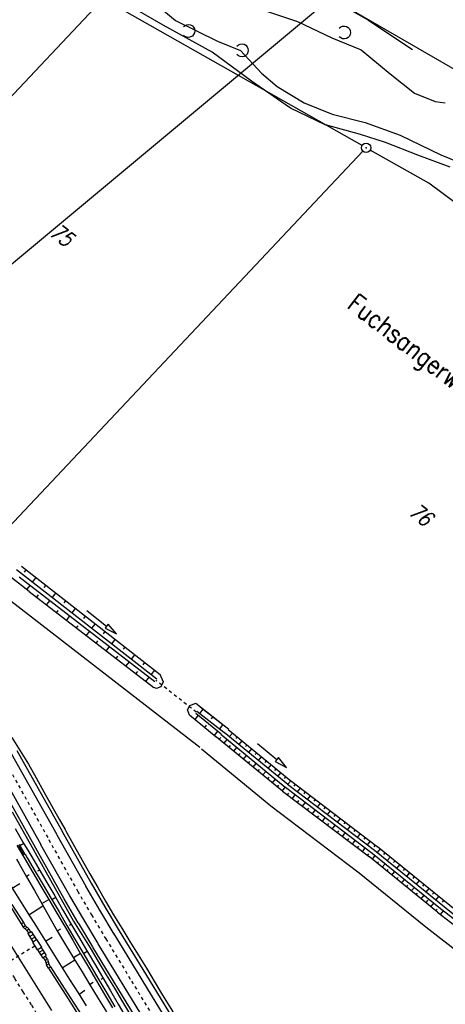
# Model space of a CAD drawing. Extents: x 448150 to 449332, y 437108 to 438384.
# Tile 39 of 172: x 448881 to 448949, y 437233 to 437390. Entities that reach past the tile are written whole.
import ezdxf

# ---------------------------------------------------------------- set-up
doc = ezdxf.new("R2010")
doc.units = 0
doc.header["$LTSCALE"] = 2
doc.header["$MEASUREMENT"] = 0
for name, pattern in [('ACAD_ISO03W100', [0.5, 0.25, -0.25]), ('ACAD_ISO05W100', [0.5, 0.25, -0.25]), ('AUSGEZOGEN', [0]), ('STRICHLINIEX2', [0.5, 0.25, -0.25])]:
    doc.linetypes.add(name, pattern=pattern)
doc.layers.get('0').update_dxf_attribs({"linetype": 'AUSGEZOGEN'})
for name, color, linetype in [('213_FLSTNR', 8, 'AUSGEZOGEN'), ('213_GRENZL', 8, 'AUSGEZOGEN'), ('213_GRENZP', 8, 'AUSGEZOGEN'), ('DB-Bahnachse', 7, 'CONTINUOUS'), ('DB-Bestand', 8, 'CONTINUOUS'), ('DB-Boeschungen', 15, 'CONTINUOUS'), ('DB-Gleisachsen', 7, 'CONTINUOUS'), ('DB-GRABEN', 15, 'AUSGEZOGEN'), ('DB-Kabelanlagen', 15, 'CONTINUOUS'), ('DB-Weg-Boeschungen', 15, 'CONTINUOUS'), ('DB-Wegboeschungen', 15, 'CONTINUOUS'), ('DB-Wege', 15, 'CONTINUOUS'), ('FBRTOP', 250, 'AUSGEZOGEN'), ('MULDE', 250, 'AUSGEZOGEN'), ('Planeinteilung', 250, 'CONTINUOUS'), ('RAHMEN', 7, 'AUSGEZOGEN'), ('SCHLITZRINNE', 200, 'AUSGEZOGEN')]:
    doc.layers.add(name, color=color, linetype=linetype)
doc.styles.add('ROMANS', font='romans.shx', dxfattribs={"width": 0.8})

# ---------------------------------------------------------------- blocks, each defined once
blk = doc.blocks.new('PRIM_A65_198')
at = {"layer": 'DB-Bestand', "color": 253, "linetype": 'Continuous'}
blk.add_lwpolyline([(797.29, 503.33, -0.691081), (798.81, 504.51, -0.691081), (798.45, 502.62)], format="xyb", dxfattribs=at)
blk = doc.blocks.new('PRIM_A65_199')
at = {"layer": 'DB-Bestand', "color": 253, "linetype": 'Continuous'}
blk.add_lwpolyline([(790.2, 497.68, -0.691081), (791.72, 498.86, -0.691081), (791.36, 496.96)], format="xyb", dxfattribs=at)
blk = doc.blocks.new('PRIM_A65_203')
at = {"layer": 'DB-Bestand', "color": 253, "linetype": 'Continuous'}
blk.add_lwpolyline([(803.39, 518.75, -0.691081), (804.91, 519.93, -0.69108), (804.55, 518.04)], format="xyb", dxfattribs=at)
blk = doc.blocks.new('*X216')
at = {"color": 0, "linetype": 'ByBlock'}
for p, q in [((17409, -425523), (17804, -425128)), ((17721, -425529), (18116, -425134)), ((18245, -425538), (17835, -425128)), ((18034, -425534), (18429, -425139)), ((18569, -425544), (18159, -425134)), ((18346, -425540), (18741, -425145)), ((18893, -425550), (18483, -425140)), ((18659, -425546), (19054, -425151)), ((19217, -425556), (18807, -425146)), ((18971, -425552), (19296, -425227)), ((19296, -425316), (19131, -425152)), ((19284, -425557), (19296, -425545))]:
    blk.add_line(p, q, dxfattribs=at)
blk = doc.blocks.new('1135594')
at = {"layer": 'RAHMEN'}
blk.add_line((950, 5), (950, 589), dxfattribs=at)
blk = doc.blocks.new('GST')
at = {"color": 0}
blk.add_circle((0, 0), 0.75, dxfattribs=at)
blk.add_point((0, 0), dxfattribs=at)

msp = doc.modelspace()

# ---------------------------------------------------------------- hatches: boundary and pattern name
at = {"layer": 'SCHLITZRINNE'}
h = msp.add_hatch(dxfattribs=at)
h.set_pattern_fill('_USER', color=256, scale=1.5, angle=45, style=0, pattern_type=0)
h.set_pattern_definition([(0.19809, (448696.2442, 437758.0261), (-0.005186, 1.499991), [])])
edge = h.paths.add_edge_path()
edge.add_arc((450103.94, 439168.64), 1992.85, 225.25393, 225.3265)
edge.add_arc((450104.38, 439169.08), 1993.47, 225.3265, 225.68551)
edge.add_arc((450114.11, 439179.05), 2007.4, 225.68551, 226.04327)
edge.add_arc((450116.37, 439181.4), 2010.66, 226.04327, 226.40034)
edge.add_arc((450108.35, 439172.97), 1999.02, 226.40034, 226.75845)
edge.add_arc((450107.36, 439171.92), 1997.58, 226.75845, 227.1169)
edge.add_arc((450114.22, 439179.31), 2007.66, 227.1169, 227.47445)
edge.add_arc((450112.04, 439176.93), 2004.44, 227.47445, 227.83238)
edge.add_arc((450107.82, 439172.27), 1998.16, 227.83238, 228.19088)
edge.add_arc((450107.66, 439172.09), 1997.92, 228.19088, 228.54975)
edge.add_arc((450107.03, 439171.38), 1996.96, 228.54975, 228.9087)
edge.add_arc((450111.57, 439176.59), 2003.87, 228.9087, 229.26596)
edge.add_arc((450119.09, 439185.32), 2015.39, 229.26596, 229.6222)
edge.add_arc((450115.13, 439180.66), 2009.28, 229.6222, 229.97992)
edge.add_arc((450101.81, 439164.79), 1988.56, 229.97992, 230.3395)
edge.add_arc((450135.91, 439205.92), 2041.98, 230.3395, 230.69914)
edge.add_arc((450015.79, 439059.17), 1852.34, 230.69914, 231.07675)
edge.add_arc((450440.04, 439584.51), 2527.6, 231.07675, 231.41321)
edge.add_arc((449605.18, 438538.21), 1189.04, 231.41321, 231.90377)
edge.add_arc((451876.6, 441435.45), 4870.53, 231.90377, 232.05412)
edge.add_arc((449764.39, 438726.67), 1435.57, 232.05412, 232.33105)
edge.add_arc((663048.57, 714993.47), 350453.47, 232.3310515, 232.3318237)
edge.add_arc((452105.71, 441751.77), 5260.88, 232.33184, 232.33814)
edge.add_arc((1083717.78, 1260087.56), 1038995.51, 232.33813988, 232.33882921)
edge.add_arc((362297.75, 325361.77), 141749.67, 52.3359582, 52.3410109, ccw=False)
edge.add_arc((130991.07, 25697.41), 520301.52, 52.3345817, 52.3359582, ccw=False)
edge.add_arc((597397.74, 629905.02), 242982.19, 232.3337962, 232.3367437)
edge.add_arc((1091510.3, 1270060.01), 1051651.24, 232.33674373, 232.33742474)
edge.add_arc((63904.41, -61307.14), 630166.93, 52.33651599, 52.33765249, ccw=False)
edge.add_line((448950.68, 437541.27), (448965.93, 437529.5))
edge.add_arc((450103.94, 439168.64), 1993.35, 225.25393, 225.3265)
edge.add_arc((450104.38, 439169.08), 1993.97, 225.3265, 225.63395)
h = msp.add_hatch(dxfattribs=at)
h.set_pattern_fill('_USER', color=256, scale=1.5, angle=45, style=0, pattern_type=0)
h.set_pattern_definition([(1.0848, (448717.7677, 437736.8698), (-0.0283982, 1.4997312), [])])
edge = h.paths.add_edge_path()
edge.add_arc((450104.38, 439169.08), 1993.97, 225.67714, 225.68551)
edge.add_arc((450114.11, 439179.05), 2007.9, 225.68551, 226.04327)
edge.add_arc((450116.37, 439181.4), 2011.16, 226.04327, 226.34876)
edge.add_arc((450103.94, 439168.64), 1992.85, 225.25393, 225.3265)
edge.add_arc((450104.38, 439169.08), 1993.47, 225.3265, 225.68551)
edge.add_arc((450114.11, 439179.05), 2007.4, 225.68551, 226.04327)
edge.add_arc((450116.37, 439181.4), 2010.66, 226.04327, 226.40034)
edge.add_arc((450108.35, 439172.97), 1999.02, 226.40034, 226.75845)
edge.add_arc((450107.36, 439171.92), 1997.58, 226.75845, 227.1169)
edge.add_arc((450114.22, 439179.31), 2007.66, 227.1169, 227.47445)
edge.add_arc((450112.04, 439176.93), 2004.44, 227.47445, 227.83238)
edge.add_arc((450107.82, 439172.27), 1998.16, 227.83238, 228.19088)
edge.add_arc((450107.66, 439172.09), 1997.92, 228.19088, 228.54975)
edge.add_arc((450107.03, 439171.38), 1996.96, 228.54975, 228.9087)
edge.add_arc((450111.57, 439176.59), 2003.87, 228.9087, 229.26596)
edge.add_arc((450119.09, 439185.32), 2015.39, 229.26596, 229.6222)
edge.add_arc((450115.13, 439180.66), 2009.28, 229.6222, 229.97992)
edge.add_arc((450101.81, 439164.79), 1988.56, 229.97992, 230.3395)
edge.add_arc((450135.91, 439205.92), 2041.98, 230.3395, 230.69914)
edge.add_arc((450015.79, 439059.17), 1852.34, 230.69914, 231.07675)
edge.add_arc((450440.04, 439584.51), 2527.6, 231.07675, 231.41321)
edge.add_arc((449605.18, 438538.21), 1189.04, 231.41321, 231.90377)
edge.add_arc((451876.6, 441435.45), 4870.53, 231.90377, 232.05412)
edge.add_arc((449764.39, 438726.67), 1435.57, 232.05412, 232.33105)
edge.add_arc((663048.57, 714993.47), 350453.47, 232.3310515, 232.3318237)
edge.add_arc((452105.71, 441751.77), 5260.88, 232.33184, 232.33814)
edge.add_arc((1083717.78, 1260087.56), 1038995.51, 232.33813988, 232.33882921)
edge.add_arc((362297.75, 325361.77), 141749.67, 52.3359582, 52.3410109, ccw=False)
edge.add_arc((130991.07, 25697.41), 520301.52, 52.3345817, 52.3359582, ccw=False)
edge.add_arc((597397.74, 629905.02), 242982.19, 232.3337962, 232.3367437)
edge.add_arc((1091510.3, 1270060.01), 1051651.24, 232.33674373, 232.33742474)
edge.add_arc((63904.41, -61307.14), 630166.93, 52.33651599, 52.33765249, ccw=False)
edge.add_line((448950.68, 437541.27), (448965.93, 437529.5))
h = msp.add_hatch(dxfattribs=at)
h.set_pattern_fill('_USER', color=256, scale=1.5, angle=45, style=0, pattern_type=0)
h.set_pattern_definition([(1.92282, (448737.9663, 437717.5835), (-0.05033, 1.4991554), [])])
edge = h.paths.add_edge_path()
edge.add_arc((450116.37, 439181.4), 2011.16, 226.39158, 226.40034)
edge.add_arc((450108.35, 439172.97), 1999.52, 226.40034, 226.75845)
edge.add_arc((450107.36, 439171.92), 1998.08, 226.75845, 227.1169)
edge.add_arc((450114.22, 439179.31), 2008.16, 227.1169, 227.47445)
edge.add_arc((450112.04, 439176.93), 2004.94, 227.47445, 227.83238)
edge.add_arc((450107.82, 439172.27), 1998.66, 227.83238, 228.06865)
edge.add_arc((450103.94, 439168.64), 1992.85, 225.25393, 225.3265)
edge.add_arc((450104.38, 439169.08), 1993.47, 225.3265, 225.68551)
edge.add_arc((450114.11, 439179.05), 2007.4, 225.68551, 226.04327)
edge.add_arc((450116.37, 439181.4), 2010.66, 226.04327, 226.40034)
edge.add_arc((450108.35, 439172.97), 1999.02, 226.40034, 226.75845)
edge.add_arc((450107.36, 439171.92), 1997.58, 226.75845, 227.1169)
edge.add_arc((450114.22, 439179.31), 2007.66, 227.1169, 227.47445)
edge.add_arc((450112.04, 439176.93), 2004.44, 227.47445, 227.83238)
edge.add_arc((450107.82, 439172.27), 1998.16, 227.83238, 228.19088)
edge.add_arc((450107.66, 439172.09), 1997.92, 228.19088, 228.54975)
edge.add_arc((450107.03, 439171.38), 1996.96, 228.54975, 228.9087)
edge.add_arc((450111.57, 439176.59), 2003.87, 228.9087, 229.26596)
edge.add_arc((450119.09, 439185.32), 2015.39, 229.26596, 229.6222)
edge.add_arc((450115.13, 439180.66), 2009.28, 229.6222, 229.97992)
edge.add_arc((450101.81, 439164.79), 1988.56, 229.97992, 230.3395)
edge.add_arc((450135.91, 439205.92), 2041.98, 230.3395, 230.69914)
edge.add_arc((450015.79, 439059.17), 1852.34, 230.69914, 231.07675)
edge.add_arc((450440.04, 439584.51), 2527.6, 231.07675, 231.41321)
edge.add_arc((449605.18, 438538.21), 1189.04, 231.41321, 231.90377)
edge.add_arc((451876.6, 441435.45), 4870.53, 231.90377, 232.05412)
edge.add_arc((449764.39, 438726.67), 1435.57, 232.05412, 232.33105)
edge.add_arc((663048.57, 714993.47), 350453.47, 232.3310515, 232.3318237)
edge.add_arc((452105.71, 441751.77), 5260.88, 232.33184, 232.33814)
edge.add_arc((1083717.78, 1260087.56), 1038995.51, 232.33813988, 232.33882921)
edge.add_arc((362297.75, 325361.77), 141749.67, 52.3359582, 52.3410109, ccw=False)
edge.add_arc((130991.07, 25697.41), 520301.52, 52.3345817, 52.3359582, ccw=False)
edge.add_arc((597397.74, 629905.02), 242982.19, 232.3337962, 232.3367437)
edge.add_arc((1091510.3, 1270060.01), 1051651.24, 232.33674373, 232.33742474)
edge.add_arc((63904.41, -61307.14), 630166.93, 52.33651599, 52.33765249, ccw=False)
edge.add_line((448950.68, 437541.27), (448965.93, 437529.5))
h = msp.add_hatch(dxfattribs=at)
h.set_pattern_fill('_USER', color=256, scale=1.5, angle=45, style=0, pattern_type=0)
h.set_pattern_definition([(5.43336, (448830.8072, 437635.437), (-0.142032, 1.4932605), [])])
edge = h.paths.add_edge_path()
edge.add_arc((450115.13, 439180.66), 2009.78, 229.70332, 229.97992)
edge.add_arc((450101.81, 439164.79), 1989.06, 229.97992, 230.3395)
edge.add_arc((450135.91, 439205.92), 2042.48, 230.3395, 230.69914)
edge.add_arc((450015.79, 439059.17), 1852.84, 230.69914, 231.07675)
edge.add_arc((450440.04, 439584.51), 2528.1, 231.07675, 231.21107)
edge.add_arc((450103.94, 439168.64), 1992.85, 225.25393, 225.3265)
edge.add_arc((450104.38, 439169.08), 1993.47, 225.3265, 225.68551)
edge.add_arc((450114.11, 439179.05), 2007.4, 225.68551, 226.04327)
edge.add_arc((450116.37, 439181.4), 2010.66, 226.04327, 226.40034)
edge.add_arc((450108.35, 439172.97), 1999.02, 226.40034, 226.75845)
edge.add_arc((450107.36, 439171.92), 1997.58, 226.75845, 227.1169)
edge.add_arc((450114.22, 439179.31), 2007.66, 227.1169, 227.47445)
edge.add_arc((450112.04, 439176.93), 2004.44, 227.47445, 227.83238)
edge.add_arc((450107.82, 439172.27), 1998.16, 227.83238, 228.19088)
edge.add_arc((450107.66, 439172.09), 1997.92, 228.19088, 228.54975)
edge.add_arc((450107.03, 439171.38), 1996.96, 228.54975, 228.9087)
edge.add_arc((450111.57, 439176.59), 2003.87, 228.9087, 229.26596)
edge.add_arc((450119.09, 439185.32), 2015.39, 229.26596, 229.6222)
edge.add_arc((450115.13, 439180.66), 2009.28, 229.6222, 229.97992)
edge.add_arc((450101.81, 439164.79), 1988.56, 229.97992, 230.3395)
edge.add_arc((450135.91, 439205.92), 2041.98, 230.3395, 230.69914)
edge.add_arc((450015.79, 439059.17), 1852.34, 230.69914, 231.07675)
edge.add_arc((450440.04, 439584.51), 2527.6, 231.07675, 231.41321)
edge.add_arc((449605.18, 438538.21), 1189.04, 231.41321, 231.90377)
edge.add_arc((451876.6, 441435.45), 4870.53, 231.90377, 232.05412)
edge.add_arc((449764.39, 438726.67), 1435.57, 232.05412, 232.33105)
edge.add_arc((663048.57, 714993.47), 350453.47, 232.3310515, 232.3318237)
edge.add_arc((452105.71, 441751.77), 5260.88, 232.33184, 232.33814)
edge.add_arc((1083717.78, 1260087.56), 1038995.51, 232.33813988, 232.33882921)
edge.add_arc((362297.75, 325361.77), 141749.67, 52.3359582, 52.3410109, ccw=False)
edge.add_arc((130991.07, 25697.41), 520301.52, 52.3345817, 52.3359582, ccw=False)
edge.add_arc((597397.74, 629905.02), 242982.19, 232.3337962, 232.3367437)
edge.add_arc((1091510.3, 1270060.01), 1051651.24, 232.33674373, 232.33742474)
edge.add_arc((63904.41, -61307.14), 630166.93, 52.33651599, 52.33765249, ccw=False)
edge.add_line((448950.68, 437541.27), (448965.93, 437529.5))

# ---------------------------------------------------------------- linework, layer by layer
at = {"layer": '213_GRENZL'}
for p, q in [((448955.63, 437379.17), (448896.17, 437413.67)), ((448841.77, 437338.09), (448893.53, 437393.09)), ((448935.37, 437370.28), (448894.7, 437393.26)), ((448878.96, 437309.38), (448935.51, 437369.37)), ((448946.01, 437364.26), (448936.68, 437369.54)), ((448957.58, 437355.71), (448946.01, 437364.26))]:
    msp.add_line(p, q, dxfattribs=at)
at = {"layer": 'DB-Bahnachse', "linetype": 'ACAD_ISO05W100'}
msp.add_lwpolyline([(448871.41, 437251.06), (448871.96, 437250.21), (448873.27, 437248.07), (448874.63, 437245.96), (448875.98, 437243.85), (448877.27, 437241.75), (448878.59, 437239.62), (448879.95, 437237.5), (448881.26, 437235.37), (448882.62, 437233.25), (448884.19, 437230.7)], dxfattribs=at)
at = {"layer": 'DB-Bestand', "linetype": 'Continuous'}
for p, q in [((448926.84, 437395.7), (448936.42, 437390.25)), ((448903.62, 437389.44), (448895.72, 437394.06)), ((448902.16, 437393.06), (448905.63, 437390.21)), ((448919.68, 437391.83), (448925.06, 437390.02)), ((448905.63, 437390.21), (448912.31, 437386.89)), ((448925.06, 437390.02), (448930.56, 437387.44)), ((448936.42, 437390.25), (448941.91, 437386.59)), ((448911.48, 437385.16), (448903.62, 437389.44)), ((448912.31, 437386.89), (448916.01, 437385.41)), ((448930.56, 437387.44), (448935.26, 437385.53)), ((448941.91, 437386.59), (448943.44, 437385.55)), ((448917.75, 437380.54), (448911.48, 437385.16)), ((448916.01, 437385.41), (448919.32, 437381.8)), ((448935.26, 437385.53), (448939.89, 437381.7)), ((448919.32, 437381.8), (448921.81, 437379.67)), ((448923.97, 437376.22), (448917.75, 437380.54)), ((448939.89, 437381.7), (448943.75, 437378.59)), ((448921.81, 437379.67), (448926.13, 437377.09)), ((448926.13, 437377.09), (448930.6, 437375.27)), ((448943.75, 437378.59), (448947.06, 437377.27)), ((448947.06, 437377.27), (448948.63, 437377.07)), ((448929.51, 437373.58), (448923.97, 437376.22)), ((448930.6, 437375.27), (448935.86, 437373.94)), ((448935.13, 437372.02), (448929.53, 437373.59)), ((448935.86, 437373.94), (448941.47, 437371.92)), ((448939.11, 437370.77), (448935.13, 437372.02)), ((448941.47, 437371.92), (448947.95, 437368.8)), ((448944.28, 437368.75), (448939.11, 437370.77)), ((448949.43, 437366.8), (448944.28, 437368.75)), ((448947.95, 437368.8), (448953.88, 437366.34)), ((448877.02, 437299.44), (448909.5, 437274.38)), ((448909.75, 437274.08), (448920.81, 437265.01)), ((448920.81, 437265.01), (448934.73, 437254.46)), ((448934.63, 437254.54), (448945.56, 437245.69)), ((448945.56, 437245.69), (448951.49, 437241.09))]:
    msp.add_line(p, q, dxfattribs=at)
at = {"layer": 'DB-Bestand', "linetype": 'ACAD_ISO03W100'}
msp.add_line((448908.93, 437279.93), (448902.47, 437285.01), dxfattribs=at)
at = {"layer": 'DB-Boeschungen', "linetype": 'Continuous'}
for p, q in [((448880.01, 437261.39), (448881.28, 437259.23)), ((448880.35, 437258.64), (448881.26, 437257.09)), ((448880.68, 437258.87), (448881.6, 437257.3)), ((448880.77, 437258.69), (448881.44, 437259.03)), ((448881.28, 437259.23), (448882.2, 437257.67))]:
    msp.add_line(p, q, dxfattribs=at)
at = {"layer": 'DB-Gleisachsen', "linetype": 'Continuous'}
msp.add_lwpolyline([(448873.34, 437252.24), (448873.86, 437251.45), (448875.17, 437249.31), (448876.53, 437247.2), (448877.88, 437245.09), (448879.18, 437242.99), (448880.49, 437240.86), (448881.85, 437238.74), (448883.16, 437236.61), (448884.52, 437234.49), (448885.81, 437232.4)], dxfattribs=at)
at = {"layer": 'DB-GRABEN', "linetype": 'Continuous'}
for p, q in [((448902.61, 437285.19), (448880.25, 437302.65)), ((448903.17, 437285.89), (448881.05, 437303.17)), ((448881.75, 437302.62), (448881.48, 437302.27)), ((448880.66, 437301.53), (448902.34, 437284.83)), ((448882.4, 437300.2), (448881.84, 437299.49)), ((448883.33, 437301.4), (448882.77, 437300.68)), ((448882.26, 437299.17), (448902.15, 437283.84)), ((448883.7, 437298.62), (448883.43, 437298.27)), ((448884.9, 437300.16), (448884.63, 437299.81)), ((448886.48, 437298.93), (448885.93, 437298.22)), ((448885.56, 437297.76), (448885, 437297.04)), ((448888.06, 437297.7), (448887.78, 437297.35)), ((448886.86, 437296.16), (448886.56, 437295.79)), ((448889.63, 437296.47), (448889.08, 437295.76)), ((448891.47, 437296.12), (448894.63, 437293.67)), ((448888.75, 437295.34), (448888.15, 437294.57)), ((448891.21, 437295.24), (448890.93, 437294.88)), ((448892.78, 437294.01), (448892.23, 437293.3)), ((448894.88, 437293.98), (448894.63, 437293.67)), ((448896.21, 437292.44), (448894.88, 437293.98)), ((448890.02, 437293.72), (448889.73, 437293.34)), ((448891.9, 437292.87), (448891.31, 437292.12)), ((448894.36, 437292.77), (448894.08, 437292.42)), ((448894.63, 437293.67), (448894.39, 437293.35)), ((448894.39, 437293.35), (448896.21, 437292.44)), ((448893.19, 437291.28), (448892.9, 437290.9)), ((448895.94, 437291.54), (448895.38, 437290.83)), ((448895.07, 437290.43), (448894.48, 437289.68)), ((448897.51, 437290.31), (448897.24, 437289.96)), ((448896.36, 437288.84), (448896.07, 437288.47)), ((448898.25, 437288), (448897.66, 437287.26)), ((448899.09, 437289.08), (448898.53, 437288.37)), ((448900.66, 437287.85), (448900.39, 437287.5)), ((448899.55, 437286.42), (448899.25, 437286.04)), ((448902.24, 437286.62), (448901.69, 437285.91)), ((448901.43, 437285.58), (448900.85, 437284.83)), ((448903.09, 437285.97), (448903.64, 437284.76)), ((448903.64, 437284.76), (448903.28, 437283.99)), ((448902.58, 437283.72), (448902.15, 437283.84)), ((448903.28, 437283.99), (448902.58, 437283.72)), ((448907.89, 437281.02), (448908.86, 437281.36)), ((448908.86, 437281.36), (448914.13, 437277.22)), ((448907.55, 437280.29), (448907.89, 437281.02)), ((448907.85, 437279.43), (448907.55, 437280.29)), ((448909.01, 437280.1), (448913.31, 437276.72)), ((448910.02, 437280.45), (448909.46, 437279.74)), ((448909.56, 437280.81), (448914.13, 437277.22)), ((448912.09, 437275.97), (448907.85, 437279.43)), ((448909.24, 437279.46), (448908.68, 437278.75)), ((448908.86, 437279.77), (448912.91, 437276.47)), ((448911.59, 437279.22), (448911.31, 437278.86)), ((448910.51, 437277.84), (448910.24, 437277.48)), ((448912.34, 437276.93), (448911.79, 437276.22)), ((448913.16, 437277.98), (448912.61, 437277.27)), ((448913.36, 437276.75), (448923.51, 437268.43)), ((448914.04, 437277.16), (448923.99, 437269.01)), ((448912.14, 437276), (448922.66, 437267.38)), ((448912.6, 437275.62), (448912.82, 437275.89)), ((448912.82, 437276.41), (448923.13, 437267.96)), ((448913.37, 437274.99), (448913.85, 437275.57)), ((448914.23, 437276.03), (448914.7, 437276.61)), ((448915.26, 437275.71), (448915.48, 437275.98)), ((448915.78, 437274.76), (448916.25, 437275.35)), ((448914.15, 437274.35), (448914.37, 437274.63)), ((448914.92, 437273.72), (448915.4, 437274.3)), ((448916.8, 437274.44), (448917.03, 437274.71)), ((448917.32, 437273.5), (448917.8, 437274.08)), ((448915.69, 437273.09), (448915.92, 437273.36)), ((448916.47, 437272.45), (448916.94, 437273.03)), ((448917.24, 437271.82), (448917.46, 437272.09)), ((448918.35, 437273.17), (448918.57, 437273.44)), ((448918.87, 437272.23), (448919.35, 437272.81)), ((448919.9, 437271.91), (448920.12, 437272.18)), ((448918.01, 437271.19), (448918.49, 437271.77)), ((448918.79, 437270.55), (448919.01, 437270.82)), ((448919.56, 437269.92), (448920.04, 437270.5)), ((448920.42, 437270.96), (448920.89, 437271.54)), ((448921.44, 437270.64), (448921.67, 437270.91)), ((448920.34, 437269.28), (448920.56, 437269.56)), ((448921.11, 437268.65), (448921.58, 437269.23)), ((448921.96, 437269.7), (448922.44, 437270.28)), ((448922.99, 437269.37), (448923.21, 437269.64)), ((448923.51, 437268.43), (448923.99, 437269.01)), ((448923.96, 437269.03), (448937.81, 437258.53)), ((448921.88, 437268.02), (448922.1, 437268.29)), ((448922.66, 437267.38), (448923.13, 437267.96)), ((448922.69, 437267.36), (448936.54, 437256.85)), ((448923.14, 437267.96), (448936.99, 437257.45)), ((448923.5, 437268.43), (448937.36, 437257.93)), ((448924.54, 437268.15), (448924.75, 437268.43)), ((448925.1, 437267.23), (448925.55, 437267.82)), ((448926.13, 437266.94), (448926.35, 437267.22)), ((448923.48, 437266.75), (448923.7, 437267.03)), ((448924.28, 437266.15), (448924.73, 437266.75)), ((448925.08, 437265.55), (448925.29, 437265.83)), ((448926.69, 437266.02), (448927.14, 437266.62)), ((448927.73, 437265.73), (448927.94, 437266.01)), ((448925.87, 437264.94), (448926.33, 437265.54)), ((448926.67, 437264.34), (448926.88, 437264.62)), ((448927.47, 437263.73), (448927.92, 437264.33)), ((448928.28, 437264.81), (448928.74, 437265.41)), ((448929.32, 437264.52), (448929.53, 437264.8)), ((448929.88, 437263.6), (448930.33, 437264.2)), ((448928.26, 437263.13), (448928.48, 437263.41)), ((448929.06, 437262.52), (448929.51, 437263.12)), ((448930.92, 437263.31), (448931.13, 437263.59)), ((448931.47, 437262.39), (448931.92, 437262.99)), ((448929.86, 437261.92), (448930.07, 437262.2)), ((448930.65, 437261.32), (448931.11, 437261.91)), ((448931.45, 437260.71), (448931.66, 437260.99)), ((448932.51, 437262.11), (448932.72, 437262.38)), ((448933.06, 437261.18), (448933.52, 437261.78)), ((448934.1, 437260.9), (448934.31, 437261.18)), ((448932.25, 437260.11), (448932.7, 437260.7)), ((448933.04, 437259.5), (448933.26, 437259.78)), ((448933.84, 437258.9), (448934.29, 437259.5)), ((448934.66, 437259.97), (448935.11, 437260.57)), ((448935.7, 437259.69), (448935.91, 437259.97)), ((448934.64, 437258.29), (448934.85, 437258.57)), ((448935.43, 437257.69), (448935.89, 437258.29)), ((448936.25, 437258.77), (448936.7, 437259.36)), ((448937.29, 437258.48), (448937.5, 437258.76)), ((448937.36, 437257.92), (448949.89, 437247.78)), ((448937.84, 437258.5), (448950.21, 437248.48)), ((448937.84, 437257.56), (448938.3, 437258.15)), ((448936.23, 437257.09), (448936.44, 437257.36)), ((448947.42, 437248.04), (448936.54, 437256.85)), ((448936.99, 437257.46), (448947.89, 437248.63)), ((448937.03, 437256.48), (448937.48, 437257.08)), ((448938.28, 437256.41), (448938.28, 437256.41)), ((448938.87, 437257.22), (448939.09, 437257.49)), ((448939.39, 437256.28), (448939.86, 437256.84)), ((448940.42, 437255.96), (448940.65, 437256.23)), ((448937.79, 437255.84), (448938.02, 437256.1)), ((448938.56, 437255.19), (448939.04, 437255.76)), ((448939.32, 437254.55), (448939.57, 437254.84)), ((448940.14, 437255.62), (448940.16, 437255.65)), ((448940.94, 437255.02), (448941.43, 437255.6)), ((448941.98, 437254.7), (448942.2, 437254.97)), ((448940.13, 437253.95), (448940.57, 437254.47)), ((448940.9, 437253.32), (448941.13, 437253.58)), ((448941.68, 437252.69), (448942.16, 437253.26)), ((448942.5, 437253.76), (448942.98, 437254.34)), ((448942.5, 437253.76), (448942.91, 437254.26)), ((448943.53, 437253.44), (448943.76, 437253.71)), ((448942.46, 437252.06), (448942.68, 437252.33)), ((448943.24, 437251.43), (448943.72, 437252)), ((448944.05, 437252.51), (448944.54, 437253.08)), ((448945.09, 437252.18), (448945.31, 437252.45)), ((448945.61, 437251.25), (448946.09, 437251.82)), ((448944.01, 437250.8), (448944.24, 437251.07)), ((448944.79, 437250.17), (448945.27, 437250.74)), ((448945.57, 437249.54), (448945.92, 437249.96)), ((448946.64, 437250.92), (448946.87, 437251.19)), ((448947.16, 437249.99), (448947.64, 437250.56)), ((448946.34, 437248.91), (448946.83, 437249.48)), ((448947.12, 437248.28), (448947.35, 437248.55)), ((448947.89, 437248.63), (448953.78, 437244.06)), ((448948.2, 437249.66), (448948.42, 437249.93)), ((448947.42, 437248.04), (448953.4, 437243.41)), ((448947.91, 437247.66), (448948.39, 437248.24))]:
    msp.add_line(p, q, dxfattribs=at)
for points in [[(448918.71, 437274.94), (448921.79, 437272.4), (448921.53, 437272.09), (448923.33, 437271.12), (448922.04, 437272.7), (448921.79, 437272.4)], [(448880.25, 437256.48), (448880.6, 437255.85), (448881.83, 437253.67), (448883.1, 437251.51), (448884.32, 437249.33), (448885.54, 437247.15), (448886.77, 437244.97), (448888.08, 437242.83), (448889.39, 437240.69), (448890.71, 437238.56), (448891.95, 437236.44), (448893.27, 437234.31), (448894.58, 437232.17)], [(448881.27, 437257.1), (448881.6, 437256.53), (448882.87, 437254.37), (448884.14, 437252.21), (448885.41, 437250.06), (448886.68, 437247.9), (448887.95, 437245.74), (448889.22, 437243.58), (448890.48, 437241.42), (448891.75, 437239.26), (448893.02, 437237.1), (448894.29, 437234.94), (448895.56, 437232.78)], [(448881.61, 437257.31), (448881.96, 437256.72), (448883.23, 437254.56), (448884.5, 437252.4), (448885.77, 437250.24), (448887.03, 437248.08), (448888.3, 437245.92), (448889.57, 437243.76), (448890.84, 437241.6), (448892.11, 437239.44), (448893.38, 437237.28), (448894.65, 437235.12), (448895.92, 437232.96)], [(448882.21, 437257.67), (448882.54, 437257.12), (448883.81, 437254.96), (448885.08, 437252.8), (448886.34, 437250.64), (448887.61, 437248.48), (448888.88, 437246.32), (448890.15, 437244.17), (448891.42, 437242.01), (448892.69, 437239.85), (448893.96, 437237.69), (448895.22, 437235.53), (448896.49, 437233.37), (448897.72, 437231.19)], [(448877.65, 437254.88), (448878.04, 437254.27), (448879.4, 437252.16), (448880.71, 437250.02), (448882.07, 437247.91), (448883.36, 437245.81), (448884.72, 437243.7), (448886.03, 437241.56), (448887.39, 437239.45), (448888.7, 437237.31), (448890.06, 437235.2), (448891.35, 437233.11)], [(448883.92, 437254.74), (448883.61, 437254.58)], [(448881.78, 437253.76), (448882.29, 437254.08)], [(448879.54, 437251.89), (448880.78, 437252.64)], [(448884.27, 437249.42), (448885.41, 437250.06)], [(448885.86, 437250.06), (448886.5, 437250.44)], [(448882.21, 437247.64), (448884.46, 437249.06)], [(448886.72, 437245.06), (448887.32, 437245.42)], [(448889.04, 437246.12), (448888.68, 437245.94)], [(448884.86, 437243.43), (448885.92, 437244.09)], [(448889.33, 437240.83), (448890.44, 437241.51)], [(448890.91, 437241.47), (448891.51, 437241.83)], [(448887.53, 437239.18), (448889.53, 437240.43)], [(448894.05, 437237.51), (448893.76, 437237.31)], [(448891.91, 437236.53), (448892.46, 437236.87)], [(448890.2, 437234.93), (448891.15, 437235.59)]]:
    msp.add_lwpolyline(points, dxfattribs=at)
at = {"layer": 'DB-Kabelanlagen', "linetype": 'Continuous'}
for p, q in [((448879.18, 437249.09), (448881.01, 437246.18)), ((448879.52, 437249.29), (448881.35, 437246.39)), ((448881.01, 437246.18), (448881.35, 437246.39)), ((448881.01, 437246.18), (448881.33, 437245.66)), ((448881.33, 437245.66), (448881.65, 437245.92)), ((448881.89, 437245.13), (448881.33, 437245.66)), ((448881.35, 437246.39), (448881.65, 437245.92)), ((448881.63, 437245.38), (448881.91, 437245.67)), ((448882.21, 437245.39), (448881.65, 437245.92)), ((448881.89, 437245.13), (448882.21, 437245.39)), ((448882.21, 437245.39), (448882.5, 437244.91)), ((448881.89, 437245.13), (448882.16, 437244.7)), ((448882.05, 437244.64), (448882.6, 437244.98)), ((448882.05, 437244.64), (448882.86, 437243.31)), ((448882.34, 437244.16), (448882.89, 437244.5)), ((448882.6, 437244.98), (448883.42, 437243.65)), ((448882.6, 437243.73), (448883.16, 437244.07)), ((448882.78, 437243.29), (448883.46, 437243.71)), ((448883.46, 437243.71), (448884.23, 437242.48)), ((448882.8, 437243.27), (448883.56, 437242.03)), ((448883.55, 437242.06), (448884.23, 437242.48)), ((448884.16, 437242.44), (448884.99, 437241.12)), ((448883.62, 437242.07), (448884.44, 437240.74)), ((448883.88, 437241.65), (448884.44, 437241.99)), ((448884.14, 437241.25), (448884.69, 437241.6)), ((448884.43, 437240.78), (448884.99, 437241.12)), ((448884.81, 437240.38), (448884.55, 437240.81)), ((448884.81, 437240.38), (448885.18, 437240.55)), ((448885.18, 437240.55), (448884.89, 437241.02)), ((448885.18, 437240.55), (448885.4, 437239.8)), ((448884.81, 437240.38), (448885.04, 437239.64)), ((448884.92, 437240.04), (448885.3, 437240.15)), ((448885.04, 437239.64), (448885.4, 437239.8)), ((448885.35, 437239.12), (448885.04, 437239.64)), ((448885.35, 437239.12), (448885.7, 437239.33)), ((448885.35, 437239.12), (448888.48, 437234.24)), ((448885.69, 437239.33), (448885.4, 437239.8)), ((448885.69, 437239.33), (448888.82, 437234.45))]:
    msp.add_line(p, q, dxfattribs=at)
at = {"layer": 'DB-Kabelanlagen', "linetype": 'STRICHLINIEX2'}
msp.add_line((448883.18, 437242.65), (448873.8, 437236.88), dxfattribs=at)
at = {"layer": 'DB-Kabelanlagen', "linetype": 'Continuous'}
for points in [[(448888.82, 437234.45), (448890.18, 437232.33), (448891.5, 437230.2), (448892.85, 437228.08), (448894.17, 437225.95), (448895.46, 437223.86), (448896.81, 437221.74), (448898.13, 437219.6), (448899.44, 437217.47), (448900.8, 437215.35), (448902.11, 437213.22), (448903.4, 437211.12), (448904.76, 437209.01), (448906.07, 437206.87), (448907.39, 437204.74), (448908.7, 437202.6), (448910.01, 437200.46), (448911.37, 437198.35), (448912.66, 437196.26), (448913.97, 437194.12), (448915.29, 437191.98), (448916.6, 437189.85)], [(448888.48, 437234.24), (448889.84, 437232.13), (448891.15, 437229.99), (448892.51, 437227.88), (448893.82, 437225.74), (448895.11, 437223.65), (448896.47, 437221.54), (448897.78, 437219.4), (448899.1, 437217.26), (448900.45, 437215.15), (448901.77, 437213.01), (448903.06, 437210.92), (448904.42, 437208.81), (448905.73, 437206.67), (448907.04, 437204.53), (448908.36, 437202.4), (448909.67, 437200.26), (448911.03, 437198.15), (448912.32, 437196.05), (448913.63, 437193.92), (448914.94, 437191.78), (448916.26, 437189.64)]]:
    msp.add_lwpolyline(points, dxfattribs=at)
at = {"layer": 'DB-Weg-Boeschungen', "linetype": 'Continuous'}
for points in [[(448888, 437261.22), (448888.28, 437260.72), (448889.5, 437258.54), (448890.73, 437256.36), (448891.95, 437254.17), (448893.24, 437251.97), (448894.47, 437249.79), (448895.74, 437247.63), (448897.05, 437245.49), (448898.34, 437243.4), (448899.65, 437241.26), (448900.97, 437239.13), (448903.06, 437235.63)], [(448882.91, 437258.1), (448883.23, 437257.53), (448884.45, 437255.35), (448885.68, 437253.17), (448886.9, 437250.98), (448888.13, 437248.8), (448889.35, 437246.62), (448890.66, 437244.48), (448891.98, 437242.35), (448893.29, 437240.21), (448894.56, 437238.05), (448895.87, 437235.91), (448897.18, 437233.78), (448898.45, 437231.62), (448899.53, 437229.87)], [(448903.06, 437235.63), (448903.55, 437234.83), (448904.86, 437232.69), (448906.13, 437230.53), (448907.44, 437228.4), (448908.76, 437226.26), (448910.07, 437224.12), (448911.38, 437221.99), (448912.7, 437219.85), (448914.01, 437217.71), (448915.28, 437215.55), (448916.59, 437213.42), (448917.9, 437211.28), (448919.22, 437209.14), (448920.53, 437207.01), (448921.84, 437204.87), (448923.11, 437202.71), (448924.43, 437200.57), (448925, 437199.64)]]:
    msp.add_lwpolyline(points, dxfattribs=at)
at = {"layer": 'DB-Wegboeschungen', "linetype": 'Continuous'}
for p, q in [((448879.52, 437275.9), (448880.84, 437273.76)), ((448880.84, 437273.76), (448882.15, 437271.63)), ((448882.15, 437271.63), (448883.37, 437269.44)), ((448883.37, 437269.44), (448884.6, 437267.26)), ((448884.6, 437267.26), (448885.82, 437265.08)), ((448885.82, 437265.08), (448887.05, 437262.9)), ((448879.55, 437264.07), (448880.77, 437261.89)), ((448887.05, 437262.9), (448887.99, 437261.21)), ((448880.77, 437261.89), (448881.99, 437259.71)), ((448881.99, 437259.71), (448882.9, 437258.09))]:
    msp.add_line(p, q, dxfattribs=at)
at = {"layer": 'DB-Wege', "linetype": 'Continuous'}
for p, q in [((448882.26, 437299.17), (448878.86, 437301.81)), ((448880.3, 437273.83), (448887.59, 437260.86)), ((448879.42, 437273.34), (448886.69, 437260.42)), ((448875.94, 437271.38), (448883.28, 437258.33)), ((448876.81, 437271.87), (448884.13, 437258.85)), ((448886.66, 437260.4), (448891.29, 437252.17)), ((448887.51, 437260.92), (448892.16, 437252.66)), ((448883.25, 437258.31), (448887.8, 437250.21)), ((448884.1, 437258.83), (448888.68, 437250.7)), ((448891.28, 437252.19), (448893.5, 437248.38)), ((448892.14, 437252.69), (448894.36, 437248.88)), ((448887.82, 437250.17), (448890.04, 437246.37)), ((448888.69, 437250.68), (448890.91, 437246.87)), ((448893.49, 437248.39), (448895.78, 437244.57)), ((448894.35, 437248.91), (448896.64, 437245.08)), ((448890.92, 437246.86), (448893.2, 437243.03)), ((448890.06, 437246.34), (448892.35, 437242.51)), ((448895.77, 437244.58), (448901.72, 437234.83)), ((448896.63, 437245.1), (448902.57, 437235.36)), ((448892.36, 437242.49), (448899.76, 437230.36)), ((448893.21, 437243.01), (448900.62, 437230.88)), ((448901.72, 437234.83), (448923.38, 437199.34)), ((448902.57, 437235.36), (448925.96, 437197.03))]:
    msp.add_line(p, q, dxfattribs=at)
at = {"layer": 'DB-Wege', "linetype": 'ACAD_ISO05W100'}
msp.add_line((448878.12, 437272.6), (448885.41, 437259.63), dxfattribs=at)
for points in [[(448885.38, 437259.61), (448889.98, 437251.43), (448892.2, 437247.62), (448894.49, 437243.8), (448898.59, 437237.07)], [(448898.59, 437237.07), (448943.29, 437163.84)]]:
    msp.add_lwpolyline(points, dxfattribs=at)
at = {"layer": 'FBRTOP'}
for points in [[(448942.5, 437571.59, 0.000003), (448952.39, 437563.95, -0.000005), (448962.29, 437556.31, -0.000002), (448991.97, 437533.4, 0.000001), (449021.66, 437510.48, 0), (449059.52, 437481.26, 0), (449100.82, 437449.38, 0.000002), (449140.4, 437418.83, -0.000003), (449179.98, 437388.28, -0.000002), (449197.09, 437375.08, 0.000004)], [(448902.92, 437602.14, 0.000003), (448912.81, 437594.5, -0.000022)]]:
    msp.add_lwpolyline(points, format="xyb", dxfattribs=at)
at = {"layer": 'FBRTOP', "const_width": 0.5}
for points in [[(448933.33, 437559.71, 0.000003), (448943.23, 437552.07, -0.000005), (448953.12, 437544.44, -0.000002), (448982.81, 437521.52, 0.000001), (449012.49, 437498.61, 0), (449050.36, 437469.38, 0), (449091.65, 437437.51, 0.000002), (449131.24, 437406.96, -0.000003), (449170.82, 437376.41, -0.000001), (449185.28, 437365.24, 0.000004)], [(448940.68, 437569.23, 0.000003), (448950.57, 437561.59, -0.000005), (448960.47, 437553.95, -0.000002), (448990.15, 437531.04)], [(449099, 437447.02, 0.000002), (449138.58, 437416.47, -0.000003), (449178.16, 437385.92, -0.000002), (449194.74, 437373.12, 0.000004)], [(448901.1, 437599.78, 0.000003), (448910.99, 437592.14, -0.000022)], [(448893.75, 437590.26, 0.000003), (448903.65, 437582.63, -0.000022)]]:
    msp.add_lwpolyline(points, format="xyb", dxfattribs=at)
at = {"layer": 'MULDE'}
for points in [[(449082.03, 437395.65, -0.000947), (449094.85, 437386.15, 0.001011), (449106.84, 437377.26, 0.000367), (449107.41, 437376.84, 0.000009), (449131.75, 437358.94, 0.00096), (449151.3, 437344.62, 0.01169)], [(449080.85, 437394.04, -0.000947), (449093.65, 437384.55, 0.001011), (449105.65, 437375.65, 0.000367), (449106.23, 437375.23, 0.000009), (449130.56, 437357.33, 0.000999), (449150.93, 437342.41, 0.01169), (449152.74, 437341.15, 0.108955), (449153.93, 437340.7, 0.049413), (449155.68, 437340.61, 0.04766)]]:
    msp.add_lwpolyline(points, format="xyb", dxfattribs=at)

# ---------------------------------------------------------------- block references
at = {"linetype": 'Continuous', "rotation": 301.4796983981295}
for name in ['PRIM_A65_199', 'PRIM_A65_203', 'PRIM_A65_198']:
    msp.add_blockref(name, (448069.82, 437803.23), dxfattribs=at)
at = {"layer": '213_GRENZP', "rotation": 322.3369117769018}
msp.add_blockref('GST', (448936.02, 437369.91), dxfattribs=at)
at = {"layer": 'DB-GRABEN', "linetype": 'Continuous', "xscale": 0.0009999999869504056, "yscale": 0.0009999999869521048, "zscale": 0.001, "rotation": 301.4796983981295}
msp.add_blockref('*X216', (449234.11, 437495.77), dxfattribs=at)
at = {"layer": 'Planeinteilung', "linetype": 'Continuous', "rotation": 309.7713901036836}
msp.add_blockref('1135594', (448149.7, 437980.02), dxfattribs=at)

# ---------------------------------------------------------------- texts
at = {"layer": '213_FLSTNR', "style": 'ROMANS', "oblique": 15, "width": 0.8}
for s, p in [('75', (448885.32, 437356.1)), ('76', (448942.62, 437311.53))]:
    msp.add_text(s, height=2.5, rotation=322.3369, dxfattribs=at).set_placement(p)
at = {"layer": 'DB-Bestand', "linetype": 'Continuous', "style": 'ROMANS', "oblique": 0, "width": 0.8334}
msp.add_text('Fuchsangerwiesen', height=3, rotation=322.14, dxfattribs=at).set_placement((448932.81, 437344.49))

doc.saveas('drawing.dxf')
